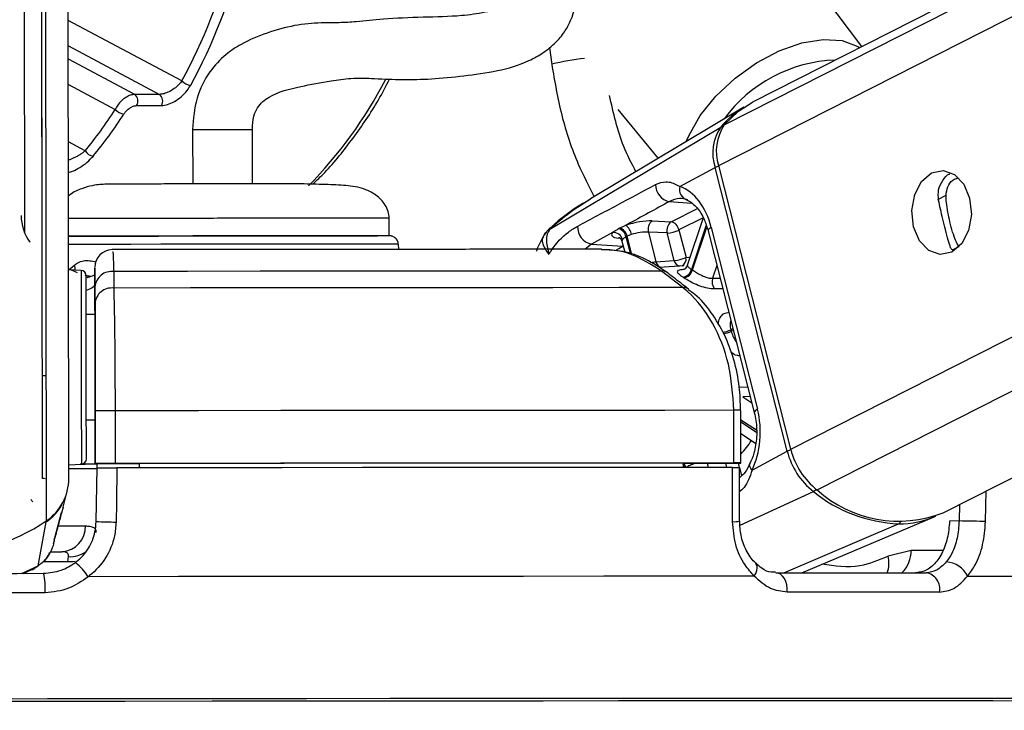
# Model space of a CAD drawing. Header units: millimetres. Extents: x 20 to 22981, y 40 to 19992.
# Tile 55 of 158: x 9518 to 9630, y 6420 to 6499. Entities that reach past the tile are written whole.
import ezdxf

# ---------------------------------------------------------------- set-up
doc = ezdxf.new("R2010")
doc.units = ezdxf.units.MM
doc.header["$LTSCALE"] = 2
doc.layers.add('COMPONENT_GEOMETRY', color=7, linetype='Continuous')
doc.styles.add('SLDTEXTSTYLE0', font='TXT', dxfattribs={"width": 0.75})
doc.dimstyles.new('SLDDIMSTYLE0', dxfattribs={"dimtxt": 100, "dimasz": 6.604, "dimexe": 0, "dimexo": 0.0625, "dimgap": 25, "dimtad": 0, "dimtih": 1, "dimtoh": 1, "dimdec": 0, "dimrnd": 1e-09, "dimzin": 12, "dimdsep": 46, "dimtxsty": 'SLDTEXTSTYLE0', "dimsah": 1, "dimcen": 0.09, "dimadec": 0, "dimazin": 3, "dimtfac": 1, "dimtdec": 0, "dimtofl": 0, "dimtmove": 0, "dimatfit": 3, "dimfxl": 1, "dimfrac": 2, "dimtolj": 1, "dimtzin": 12, "dimarcsym": 0})

# ---------------------------------------------------------------- blocks, each defined once
blk = doc.blocks.new('_D_5')
at = {"layer": 'COMPONENT_GEOMETRY', "color": 7}
for p, q in [((11066.92, 6612.47), (11066.92, 4346.67)), ((10829.9, 4326.36), (10799.43, 4326.36)), ((10799.43, 4326.36), (10799.43, 4167.61)), ((11303.93, 4326.36), (11334.4, 4326.36)), ((11334.4, 4326.36), (11334.4, 4167.61)), ((10799.43, 4167.61), (10829.9, 4167.61)), ((11334.4, 4167.61), (11303.93, 4167.61)), ((11066.92, 1752.2), (11066.92, 4017.99)), ((7627.41, 1752.2), (11073.27, 1752.2))]:
    blk.add_line(p, q, dxfattribs=at)
for points in [[(11066.92, 6612.47), (11065.9, 6605.86), (11067.93, 6605.86)], [(11066.92, 1752.2), (11067.93, 1758.8), (11065.9, 1758.8)]]:
    blk.add_solid(points, dxfattribs=at)
at = {"layer": 'COMPONENT_GEOMETRY', "color": 7, "char_height": 100, "attachment_point": 1, "style": 'SLDTEXTSTYLE0'}
for s, insert in [('7\'11.67"', (10829.9, 4296.52)), ('2430mm', (10794.14, 4146.9))]:
    blk.add_mtext(s, dxfattribs=dict(at, insert=insert))

msp = doc.modelspace()

# ---------------------------------------------------------------- linework, layer by layer
at = {"color": 8, "linetype": 'Continuous', "lineweight": 25}
for p, q in [((9597.69, 6482.22), (9854, 6612.47)), ((9598.33, 6486.86), (9845.52, 6612.47)), ((9605.9, 6449.9), (9925.83, 6612.47)), ((9608.9, 6445.26), (9937.94, 6612.47)), ((9521.11, 6441.74), (9520.91, 6587.83)), ((9536.54, 6491.87), (9523.6, 6498.76)), ((9523.61, 6495.87), (9534, 6490.34)), ((9578.41, 6495.67), (9578.67, 6493.76)), ((9531.17, 6490.34), (9523.61, 6494.36)), ((9523.61, 6491.47), (9528.96, 6488.63)), ((9525.53, 6483.91), (9523.62, 6484.93)), ((9622.66, 6478.37), (9623.59, 6478.85)), ((9592.08, 6478.13), (9594.6, 6477.95)), ((9592.26, 6475.83), (9595.26, 6477.35)), ((9595.92, 6476.28), (9593.17, 6474.89)), ((9578.51, 6475.01), (9578.46, 6474.99)), ((9596.27, 6475.44), (9594.59, 6470.4)), ((9594.71, 6470.33), (9596.34, 6475.22)), ((9586.48, 6473.94), (9586.27, 6473.96)), ((9587.13, 6474.11), (9587.63, 6472.14)), ((9587.78, 6472.09), (9587.25, 6474.17)), ((9583.19, 6473.29), (9582.47, 6472.69)), ((9586.78, 6473.04), (9586.81, 6473.06)), ((9586.82, 6473.04), (9586.78, 6473.04)), ((9624.31, 6472.61), (9625.07, 6473)), ((9597.49, 6470.84), (9597, 6469.38)), ((9526.02, 6469.54), (9525.52, 6469.71)), ((9597, 6469.38), (9597.86, 6469.39)), ((9599.32, 6463.64), (9599.08, 6463.52)), ((9599.13, 6463.35), (9599.37, 6463.47)), ((9600.04, 6456.98), (9601.01, 6457.02)), ((9601.29, 6455.91), (9600.44, 6455.87)), ((9600.44, 6455.87), (9601.47, 6455.18)), ((9601.98, 6452.06), (9600.21, 6453.23)), ((9600.21, 6453.03), (9601.98, 6451.85)), ((9596.38, 6448.32), (9596.5, 6447.83)), ((9598.62, 6447.84), (9598.5, 6448.33)), ((9599.92, 6448.33), (9600.04, 6447.84)), ((9600.05, 6447.82), (9600.29, 6446.88)), ((9600.13, 6441.27), (9608.49, 6445.07)), ((9628.09, 6441.66), (9628.17, 6445.16)), ((9625.13, 6443.61), (9625.08, 6441.73)), ((9605.1, 6435.83), (9618.19, 6441.41)), ((9623.23, 6438.37), (9619.61, 6438.36)), ((9523.55, 6437.08), (9520.75, 6437.07)), ((9518.27, 6435.76), (9520.18, 6436.6)), ((9519.51, 6436.24), (9520.18, 6436.6)), ((9610.39, 6421.51), (9609.62, 6421.51)), ((9611.59, 6421.51), (9610.39, 6421.51))]:
    msp.add_line(p, q, dxfattribs=at)
at = {"color": 7, "linetype": 'Continuous', "lineweight": 25}
for p, q in [((9843.62, 6612.47), (9601.53, 6489.45)), ((9623.27, 6442.67), (9957.42, 6612.47)), ((9523.67, 6446.56), (9523.46, 6602.99)), ((9520.67, 6446.57), (9520.48, 6586.15)), ((9520.64, 6469.56), (9520.48, 6586.15)), ((9518.49, 6582.48), (9518.63, 6474.55)), ((9613.99, 6495.78), (9599.32, 6515.37)), ((9534, 6490.34), (9531.17, 6490.34)), ((9531.39, 6489.07), (9534.22, 6489.07)), ((9600.54, 6488.88), (9583.1, 6478.42)), ((9586.21, 6488.63), (9590.79, 6483.03)), ((9537.77, 6486.34), (9537.78, 6480.14)), ((9544.58, 6480.19), (9544.57, 6486.35)), ((9578.46, 6474.99), (9597.93, 6486.62)), ((9593.28, 6479.85), (9597.29, 6482.01)), ((9605.51, 6449.68), (9597.29, 6482.01)), ((9605.9, 6449.9), (9597.69, 6482.22)), ((9560.16, 6474.22), (9560.16, 6476.22)), ((9595.92, 6476.27), (9594.11, 6470.84)), ((9586.41, 6475.1), (9587.1, 6475.42)), ((9590.12, 6475.92), (9592.26, 6475.83)), ((9593.17, 6474.89), (9593.97, 6471.76)), ((9596.85, 6475.17), (9602.11, 6454.46)), ((9585.6, 6474.6), (9583.19, 6473.29)), ((9587.74, 6474.36), (9587.25, 6474.17)), ((9589.69, 6474.64), (9590.55, 6471.26)), ((9591.84, 6474.55), (9589.69, 6474.64)), ((9592.63, 6471.42), (9591.84, 6474.55)), ((9596.49, 6474.8), (9601.75, 6454.1)), ((9561.24, 6472.68), (9561.21, 6473.27)), ((9583.19, 6473.29), (9586.78, 6473.04)), ((9586.67, 6473.61), (9586.99, 6472.36)), ((9524.64, 6470.02), (9523.61, 6470.47)), ((9525.07, 6470.28), (9523.64, 6470.35)), ((9526.64, 6470.42), (9526.64, 6468.81)), ((9590.55, 6471.26), (9592.63, 6471.42)), ((9593.75, 6470.81), (9590.91, 6470.6)), ((9526.14, 6469.57), (9525.63, 6469.71)), ((9528.78, 6470.16), (9528.78, 6468.27)), ((9593.62, 6468.32), (9591.16, 6470.21)), ((9526.64, 6468.81), (9526.65, 6465.25)), ((9526.64, 6466.51), (9526.64, 6468.41)), ((9526.65, 6465.25), (9525.65, 6465.25)), ((9526.65, 6465.25), (9526.65, 6465.25)), ((9526.65, 6459.36), (9526.67, 6448.26)), ((9526.67, 6448.27), (9526.66, 6454.27)), ((9528.93, 6454.28), (9528.94, 6448.28)), ((9599.43, 6448.34), (9599.42, 6454.34)), ((9600.22, 6448.33), (9600.21, 6454.33)), ((9525.66, 6453.25), (9526.66, 6453.25)), ((9526.67, 6448.24), (9526.66, 6453.25)), ((9526.66, 6453.25), (9526.67, 6448.23)), ((9600.21, 6451.71), (9601.89, 6450.6)), ((9601.49, 6447.52), (9605.51, 6449.68)), ((9523.67, 6448.14), (9525.1, 6448.22)), ((9526.67, 6448.27), (9526.67, 6448.26)), ((9526.67, 6448.26), (9531.67, 6448.26)), ((9526.67, 6448.24), (9526.67, 6448.23)), ((9526.89, 6448.24), (9526.67, 6448.24)), ((9526.88, 6447.76), (9526.89, 6448.26)), ((9531.67, 6448.28), (9531.67, 6448.26)), ((9531.67, 6448.28), (9531.67, 6447.78)), ((9531.67, 6448.26), (9531.67, 6447.78)), ((9593.64, 6448.33), (9593.63, 6447.83)), ((9593.64, 6448.32), (9599.63, 6448.33)), ((9526.78, 6441.67), (9526.88, 6447.77)), ((9600.07, 6441.7), (9600.05, 6447.83)), ((9523.01, 6443.29), (9523.45, 6444.97)), ((9522.07, 6439.81), (9522.85, 6442.71)), ((9523.01, 6443.29), (9522.82, 6442.61)), ((9520.18, 6436.6), (9521.09, 6441.63)), ((9607.16, 6435.83), (9622.22, 6442.2)), ((9625.08, 6441.73), (9623.99, 6441.72)), ((9521.93, 6439.15), (9522.03, 6439.52)), ((9522.01, 6439.63), (9522.07, 6439.81)), ((9522.09, 6439.88), (9522.11, 6439.92)), ((9521.66, 6438.22), (9522.87, 6438.22)), ((9619.61, 6438.36), (9616.98, 6437.72)), ((9523.55, 6437.08), (9523.62, 6437.67)), ((9518.47, 6435.75), (9519.52, 6436.22)), ((9519.54, 6436.18), (9519.91, 6436.46))]:
    msp.add_line(p, q, dxfattribs=at)
at = {"color": 8, "linetype": 'Continuous', "lineweight": 25, "flags": 128}
for points in [[(9594, 6484.96), (9594.28, 6485.62), (9595.59, 6487.92), (9597.38, 6490.15), (9599.56, 6492.2), (9602, 6493.95), (9604.58, 6495.32), (9607.17, 6496.22), (9609.61, 6496.61), (9611.77, 6496.47), (9613.55, 6495.8), (9613.76, 6495.66)], [(9537.77, 6486.34), (9537.79, 6486.34), (9538.19, 6486.34), (9539.04, 6486.34), (9540.22, 6486.35), (9541.54, 6486.35), (9542.81, 6486.35), (9543.82, 6486.35), (9544.44, 6486.35), (9544.55, 6486.35), (9544.55, 6486.35)], [(9596.85, 6475.17), (9596.69, 6475.07), (9596.57, 6474.98), (9596.5, 6474.89), (9596.49, 6474.81), (9596.49, 6474.8)], [(9555.34, 6473.28), (9552.4, 6473.28), (9549.06, 6473.28), (9545.42, 6473.27), (9541.64, 6473.27), (9537.84, 6473.26), (9534.16, 6473.26), (9530.73, 6473.25), (9527.68, 6473.24), (9525.11, 6473.24), (9523.6, 6473.23)], [(9561.21, 6473.27), (9561.21, 6473.27), (9560.75, 6473.27), (9559.59, 6473.28), (9557.77, 6473.28), (9555.34, 6473.28)], [(9586.07, 6472.63), (9586.33, 6472.79), (9586.78, 6473.04)], [(9593.97, 6471.76), (9594.29, 6471.8), (9594.44, 6471.81)], [(9524.37, 6470.31), (9524.37, 6470.35), (9524.34, 6470.91)], [(9525.07, 6470.28), (9525.07, 6470.26), (9525.07, 6469.73), (9525.07, 6468.49), (9525.08, 6466.61), (9525.08, 6464.24), (9525.08, 6461.52)], [(9525.08, 6461.52), (9525.09, 6458.65), (9525.09, 6455.82), (9525.09, 6453.22), (9525.1, 6451.04), (9525.1, 6449.41), (9525.1, 6448.45), (9525.1, 6448.22)], [(9602.11, 6454.46), (9601.95, 6454.36), (9601.83, 6454.27), (9601.76, 6454.18), (9601.75, 6454.11), (9601.75, 6454.1)], [(9601.49, 6447.52), (9601.35, 6447.7), (9601.26, 6447.88), (9601.21, 6448.04), (9601.22, 6448.18), (9601.24, 6448.26)], [(9520.97, 6446.55), (9520.82, 6446.56), (9520.67, 6446.57)], [(9519.56, 6443.9), (9519.47, 6444.03), (9519.39, 6444.16)], [(9521.07, 6441.71), (9521.08, 6441.66), (9521.09, 6441.63)], [(9522.49, 6441.16), (9523.58, 6441.16), (9524.69, 6441.17), (9525.57, 6441.17)], [(9524.38, 6437.13), (9524.16, 6437.09), (9523.55, 6437.08)], [(9601.75, 6435.44), (9601.92, 6435.76), (9602.03, 6436.08), (9602.08, 6436.37), (9602.06, 6436.62), (9601.97, 6436.82), (9601.9, 6436.9)]]:
    msp.add_lwpolyline(points, dxfattribs=at)
at = {"color": 7, "linetype": 'Continuous', "lineweight": 25, "flags": 128}
for points in [[(9598.33, 6486.86), (9599.94, 6488.43), (9601.53, 6489.45)], [(9621.94, 6481.4), (9623.25, 6481.67), (9624.54, 6481.22), (9625.6, 6480.11), (9626.28, 6478.5), (9626.48, 6476.65), (9626.16, 6474.83), (9625.37, 6473.33), (9624.24, 6472.36), (9622.93, 6472.09), (9621.64, 6472.54), (9620.58, 6473.65), (9619.9, 6475.26), (9619.7, 6477.11), (9620.02, 6478.93), (9620.81, 6480.43), (9621.94, 6481.4)], [(9537.15, 6480.18), (9537.22, 6480.18), (9537.76, 6480.18)], [(9544.56, 6480.19), (9545.06, 6480.19), (9545.15, 6480.2)], [(9586.29, 6475.04), (9586.32, 6475.06), (9586.41, 6475.1)], [(9523.6, 6474.18), (9525.32, 6474.18), (9527.69, 6474.19), (9530.58, 6474.2), (9533.87, 6474.2), (9537.44, 6474.21), (9541.16, 6474.22), (9544.88, 6474.22), (9548.45, 6474.22), (9551.75, 6474.23), (9554.63, 6474.23)], [(9525.57, 6474.18), (9523.75, 6474.18), (9523.6, 6474.18)], [(9560.16, 6474.22), (9559.86, 6474.22), (9558.85, 6474.22), (9557.16, 6474.23), (9554.85, 6474.23), (9552.02, 6474.23), (9548.77, 6474.22), (9545.22, 6474.22), (9541.53, 6474.22), (9537.81, 6474.21), (9534.23, 6474.2), (9530.91, 6474.2), (9527.99, 6474.19), (9525.57, 6474.18)], [(9554.63, 6474.23), (9557, 6474.23), (9558.76, 6474.22), (9558.84, 6474.22)], [(9587.25, 6474.17), (9587.16, 6474.12), (9587.13, 6474.11)], [(9525.65, 6461.4), (9525.65, 6463.97), (9525.65, 6466.21), (9525.64, 6467.98), (9525.64, 6469.16), (9525.64, 6469.66), (9525.64, 6469.68)], [(9591.16, 6470.21), (9584.17, 6470.21), (9576.89, 6470.2), (9569.35, 6470.2), (9561.57, 6470.19), (9553.6, 6470.18), (9545.46, 6470.18), (9537.17, 6470.17), (9528.78, 6470.16)], [(9593.62, 6468.32), (9586.36, 6468.32), (9578.8, 6468.31), (9570.97, 6468.31), (9562.89, 6468.3), (9554.6, 6468.29), (9546.13, 6468.29), (9537.51, 6468.28), (9528.78, 6468.27)], [(9525.65, 6465.25), (9525.65, 6465.57), (9525.65, 6465.85)], [(9526.65, 6465.25), (9526.65, 6465.14), (9526.65, 6464.81), (9526.65, 6464.26), (9526.65, 6463.53), (9526.65, 6462.64), (9526.65, 6461.63), (9526.65, 6460.52), (9526.65, 6459.36)], [(9525.67, 6448.82), (9525.67, 6449.04), (9525.67, 6449.94), (9525.67, 6451.48), (9525.66, 6453.55), (9525.66, 6456.01), (9525.66, 6458.68), (9525.65, 6461.4)], [(9599.42, 6454.34), (9591.56, 6454.33), (9583.36, 6454.33), (9574.85, 6454.32), (9566.06, 6454.32), (9557.04, 6454.31), (9547.82, 6454.3), (9538.44, 6454.29), (9528.93, 6454.28)], [(9525.66, 6452.65), (9525.66, 6452.79), (9525.66, 6453.25)], [(9526.89, 6448.21), (9526.37, 6448.21), (9524.97, 6448.21)], [(9599.43, 6448.34), (9591.57, 6448.33), (9583.37, 6448.33), (9574.86, 6448.32), (9566.07, 6448.32), (9557.05, 6448.31), (9547.83, 6448.3), (9538.45, 6448.29), (9528.94, 6448.28)], [(9593.64, 6448.33), (9586.64, 6448.32), (9579.38, 6448.32), (9571.88, 6448.31), (9564.16, 6448.31), (9556.25, 6448.3), (9548.18, 6448.29), (9539.98, 6448.29), (9531.67, 6448.28)], [(9599.63, 6448.33), (9599.9, 6448.33), (9600.09, 6448.33), (9600.2, 6448.33), (9600.21, 6448.33), (9600.14, 6448.34), (9599.98, 6448.34), (9599.74, 6448.34), (9599.43, 6448.34)], [(9529.15, 6447.78), (9529.09, 6443.78), (9529.05, 6441.61)], [(9599.26, 6447.84), (9591.44, 6447.83), (9583.27, 6447.83), (9574.81, 6447.82), (9566.07, 6447.82), (9557.1, 6447.81), (9547.93, 6447.8), (9538.6, 6447.79), (9529.15, 6447.78)], [(9599.28, 6441.66), (9599.27, 6445.66), (9599.26, 6447.84)], [(9628.09, 6441.66), (9627.8, 6441.67), (9627.45, 6441.68), (9627.05, 6441.69), (9626.63, 6441.69), (9626.21, 6441.7), (9625.8, 6441.71), (9625.42, 6441.72), (9625.08, 6441.73)], [(9496.58, 6435.73), (9499.6, 6435.74), (9502.63, 6435.74), (9505.66, 6435.75), (9508.69, 6435.75), (9511.72, 6435.76), (9514.74, 6435.76), (9517.77, 6435.76), (9520.79, 6435.77)], [(9605.49, 6433.62), (9605.49, 6434.04), (9605.44, 6434.45), (9605.33, 6434.83), (9605.17, 6435.17), (9604.96, 6435.45), (9604.73, 6435.66), (9604.47, 6435.79), (9604.2, 6435.83)], [(9604.2, 6435.83), (9606.49, 6435.83), (9608.74, 6435.83), (9610.95, 6435.83), (9613.11, 6435.83), (9615.23, 6435.83), (9617.31, 6435.83), (9619.34, 6435.83), (9621.32, 6435.83)], [(9601.75, 6435.44), (9593.39, 6435.43), (9584.61, 6435.43), (9575.47, 6435.42), (9566.01, 6435.42), (9556.27, 6435.41), (9546.3, 6435.4), (9536.15, 6435.39), (9525.87, 6435.38)], [(9626.05, 6435.44), (9632.22, 6435.43), (9637.8, 6435.43), (9642.76, 6435.42), (9647.07, 6435.42), (9650.71, 6435.41), (9653.67, 6435.4), (9655.93, 6435.39), (9657.48, 6435.38)], [(9520.96, 6433.55), (9517.89, 6433.55), (9514.83, 6433.55), (9511.76, 6433.54), (9508.69, 6433.54), (9505.62, 6433.53), (9502.55, 6433.53), (9499.48, 6433.53), (9496.42, 6433.52)], [(9622.84, 6433.62), (9620.83, 6433.62), (9618.77, 6433.62), (9616.67, 6433.62), (9614.52, 6433.62), (9612.33, 6433.62), (9610.09, 6433.62), (9607.81, 6433.62), (9605.49, 6433.62)], [(9609.9, 6421.23), (9602.51, 6421.22), (9594.65, 6421.22), (9586.36, 6421.22), (9577.69, 6421.21), (9568.68, 6421.21), (9559.36, 6421.2), (9549.79, 6421.19), (9540.02, 6421.18), (9530.09, 6421.17), (9520.06, 6421.16), (9509.97, 6421.15)], [(9609.77, 6421.22), (9602.39, 6421.22), (9594.54, 6421.22), (9586.27, 6421.22), (9577.61, 6421.21), (9568.6, 6421.21), (9559.3, 6421.2), (9549.74, 6421.19), (9539.98, 6421.18), (9530.07, 6421.17), (9520.05, 6421.16), (9509.97, 6421.15)], [(9609.62, 6421.51), (9603.05, 6421.51), (9595.25, 6421.51), (9587.03, 6421.51), (9578.42, 6421.5), (9569.48, 6421.5), (9560.24, 6421.49), (9550.75, 6421.48), (9541.06, 6421.47), (9531.2, 6421.46), (9521.24, 6421.45), (9511.22, 6421.44)], [(9650.83, 6421.12), (9651.36, 6421.13), (9651.63, 6421.15), (9651.18, 6421.16), (9650.03, 6421.17), (9648.17, 6421.18), (9645.61, 6421.19), (9642.38, 6421.2), (9638.48, 6421.21), (9633.93, 6421.21), (9628.76, 6421.22), (9622.99, 6421.22), (9616.65, 6421.22), (9609.77, 6421.22)], [(9650.83, 6421.12), (9651.54, 6421.13), (9651.81, 6421.15), (9651.36, 6421.16), (9650.21, 6421.17), (9648.34, 6421.18), (9645.79, 6421.19), (9642.55, 6421.2), (9638.64, 6421.21), (9634.09, 6421.21), (9628.91, 6421.22), (9623.13, 6421.22), (9616.78, 6421.22), (9609.9, 6421.23)], [(9651.13, 6421.4), (9651.44, 6421.41), (9652.32, 6421.42), (9652.49, 6421.44), (9651.97, 6421.45), (9650.74, 6421.46), (9648.83, 6421.47), (9646.23, 6421.48), (9642.96, 6421.49), (9639.04, 6421.5), (9634.48, 6421.5), (9629.31, 6421.51), (9623.56, 6421.51), (9617.24, 6421.51), (9611.59, 6421.51)]]:
    msp.add_lwpolyline(points, dxfattribs=at)
at = {"color": 8, "linetype": 'Continuous', "lineweight": 25}
for centre, radius, start, end in [((9584.65, 6470.68), 23.85, 95.405, 104.5213), ((9611.56, 6477.82), 16.44, 92.0306, 143.7569), ((9514.74, 6515.41), 50.72, 315.5708, 332.5253), ((9598.14, 6486.24), 0.431, 83.6365, 119.0785), ((9598.15, 6480.29), 1.93, 103.4895, 116.5897), ((9593.1, 6471.59), 0.885, 295.4116, 11.299), ((9591.4, 6471.44), 0.874, 191.5412, 250.64), ((9593.48, 6471.59), 0.864, 191.374, 252.5641), ((9593.73, 6467.43), 0.894, 52.2075, 97.1612), ((9597.56, 6466.67), 3.5, 279.9226, 295.8488), ((9597.61, 6466.64), 3.63, 280.2162, 294.8034), ((9599.69, 6364.74), 89.6, 89.6662, 90.1711), ((9592.13, 6456.8), 11, 317.2869, 327.6274), ((9606.37, 6447.96), 1.93, 103.4831, 116.5894), ((9592.39, 6447.39), 1.49, 17.2115, 32.2872), ((9592.51, 6447.43), 1.49, 15.6884, 36.489), ((9608.04, 6445.93), 0.966, 297.2187, 321.7796), ((9599.46, 6446.29), 4.64, 267.8045, 277.6029), ((9618, 6441.81), 0.448, 294.9905, 330.3959), ((9523.78, 6440.8), 3.14, 267.1193, 306.1887), ((9616.32, 6438.24), 3.29, 313.1207, 2.2314), ((9614.12, 6436.92), 2.97, 338.4816, 15.6236)]:
    msp.add_arc(centre, radius, start, end, dxfattribs=at)
at = {"color": 7, "linetype": 'Continuous', "lineweight": 25}
for centre, radius, start, end in [((9537.69, 6492.97), 1.58, 223.6923, 264.9039), ((9530.58, 6489.58), 0.957, 327.8274, 52.4335), ((9533.41, 6489.58), 0.957, 327.8274, 52.4335), ((9530.08, 6489.53), 1.44, 218.8446, 264.1402), ((9605.75, 6480.24), 10.09, 121.0956, 140.7853), ((9602.3, 6483.66), 5.28, 145.9774, 198.2732), ((9602.73, 6483.89), 5.31, 145.9774, 198.2732), ((9526.61, 6484.57), 1.27, 211.3919, 262.915), ((9592.45, 6480.03), 1.94, 178.664, 259.1503), ((9594.42, 6479.49), 1.2, 162.5548, 256.3279), ((9523.44, 6476.55), 5.21, 180.1244, 215.8468), ((9583.56, 6475.19), 1.94, 175.9793, 259.1336), ((9585.93, 6473.87), 1.23, 11.2423, 72.7936), ((9586.05, 6473.93), 1.23, 11.2196, 72.9929), ((9586.18, 6474.14), 1.58, 8.2174, 54.1648), ((9590.85, 6474.96), 1.21, 127.6252, 195.5108), ((9593, 6474.87), 1.21, 127.6252, 195.5108), ((9591.65, 6478.09), 3.55, 273.0146, 295.3833), ((9592, 6474.67), 1.19, 10.6596, 77.4241), ((9585.7, 6473.53), 1.07, 15.0517, 95.3453), ((9528.64, 6470.65), 2, 91.4848, 180.1281), ((9592.45, 6474.97), 3.55, 273.0146, 295.3833), ((9593.37, 6470.74), 1.27, 281.7018, 344.637), ((9590.29, 6463.82), 7.86, 55.7998, 56.8292), ((9525.04, 6469.68), 0.6, 0.077, 87.077), ((9528.55, 6468.26), 1.91, 82.9359, 175.7744), ((9591.28, 6469.32), 0.898, 53.6744, 97.2331), ((9589.68, 6463.46), 7.22, 55.7998, 56.8292), ((9593.48, 6470.68), 1.28, 281.5455, 343.8245), ((9598.3, 6468.97), 1.36, 162.6032, 215.965), ((9528.55, 6466.37), 1.91, 83.0221, 175.7783), ((9583.75, 6459.53), 15.84, 13.9334, 14.5785), ((9528.9, 6014.56), 439.72, 89.9964, 90.2922), ((9613.72, 6451.73), 8.47, 193.9798, 231.7829), ((9614.17, 6451.95), 8.52, 193.9798, 231.7829), ((9525.07, 6448.82), 0.6, 273.077, 0.077), ((9524.99, 6588.52), 140.3, 270.0599, 270.6846), ((9528.91, 6008.56), 439.72, 89.9964, 90.2922), ((9523.45, 6827), 379.29, 270.029, 270.5187), ((9517.83, 6446.57), 5.84, 304.0939, 359.8843), ((9618.89, 6457.95), 16.55, 231.0491, 267.5741), ((9618.19, 6455.62), 13.91, 228.1157, 291.4364), ((9517.77, 6446.49), 5.88, 304.2789, 330.6508), ((9618.27, 6451.66), 10.25, 269.5685, 293.9965), ((9508.65, 6460.03), 22.13, 235.9097, 304.2443), ((9529.12, 6484.28), 42.67, 266.8581, 269.9096), ((9522.72, 6441.07), 2.85, 273.1206, 1.9955), ((9520.04, 6431.64), 6.92, 32.641, 50.6928), ((9623.51, 6434.27), 2.79, 24.7146, 87.7337), ((9513.88, 6434.14), 7.1, 355.2937, 13.2798), ((9621.01, 6433.99), 1.87, 348.4917, 80.4578)]:
    msp.add_arc(centre, radius, start, end, dxfattribs=at)
for centre, major_axis, ratio, start_param, end_param in [((9504.97, 6525.56), (-0.48, 55.2), 0.718681, 4.049716, 4.665426), ((9505.53, 6525.57), (-0.48, 56), 0.718516, 4.04981, 4.66552), ((9499.32, 6525.56), (-0.48, 55.2), 0.718681, 3.851206, 3.973159), ((9499.87, 6525.57), (-0.48, 56), 0.718516, 3.8513, 3.973253), ((9592.21, 6472.67), (-0.17, 7.38), 0.672041, 5.041986, 6.032652), ((9588.36, 6474.96), (2.74, 0.59), 0.275805, 0.81783, 1.987524), ((9588.24, 6474.9), (2.74, 0.59), 0.275805, 2.80373, 3.854703), ((9588.56, 6474.02), (1.77, 0.34), 0.295802, 0.825008, 1.994702), ((9597.47, 6451.97), (-0.17, 7.38), 0.672041, 4.051321, 5.041986)]:
    msp.add_ellipse(centre, major_axis=major_axis, ratio=ratio, start_param=start_param, end_param=end_param, dxfattribs=at)
at = {"color": 8, "linetype": 'Continuous', "lineweight": 25}
msp.add_ellipse((9588.44, 6473.96), major_axis=(1.77, 0.34), ratio=0.295802, start_param=2.810908, end_param=3.159182, dxfattribs=at)
at = {"color": 7, "linetype": 'Continuous', "lineweight": 25}
for points, knots in [([(9544.57, 6486.35), (9544.6, 6486.87), (9544.64, 6487.78), (9545.28, 6489.18), (9547.01, 6490.55), (9549.81, 6491.21), (9553.04, 6491.82), (9555.88, 6492.25), (9558.75, 6492.14), (9561.78, 6491.99), (9565.02, 6492.08), (9568.55, 6492.43), (9572.43, 6492.93), (9575.51, 6493.83), (9577.72, 6495.04), (9579.1, 6496.16), (9580.14, 6497.42), (9581.21, 6499.35), (9581.79, 6502.39), (9581.04, 6506.68), (9578.84, 6511.7), (9576.56, 6515.16), (9575.27, 6517.12)], [0, 0, 0, 0, 0.022114, 0.038898, 0.072368, 0.146112, 0.207471, 0.244247, 0.286127, 0.338205, 0.395148, 0.456563, 0.515372, 0.570689, 0.597552, 0.623298, 0.646213, 0.667452, 0.719434, 0.785484, 0.878679, 1, 1, 1, 1]), ([(9570, 6512.71), (9570.75, 6511.61), (9572.2, 6509.48), (9573.78, 6506.41), (9574.62, 6504.05), (9574.82, 6502.54), (9574.72, 6501.72), (9574.53, 6501.32), (9574.32, 6501.06), (9574.07, 6500.84), (9573.7, 6500.59), (9572.71, 6500.09), (9570.89, 6499.61), (9567.94, 6499.2), (9563.89, 6499.14), (9559.68, 6498.96), (9556.73, 6498.63), (9554.51, 6498.48), (9552.18, 6498.52), (9549.36, 6498.27), (9546.22, 6497.38), (9543.59, 6496.31), (9541.38, 6494.82), (9539.53, 6492.87), (9538.03, 6489.91), (9537.86, 6487.55), (9537.77, 6486.34)], [0, 0, 0, 0, 0.081486, 0.156453, 0.209812, 0.236252, 0.25203, 0.260861, 0.264637, 0.269364, 0.275859, 0.284673, 0.321191, 0.366568, 0.438207, 0.515031, 0.575326, 0.614341, 0.653061, 0.706238, 0.760366, 0.814827, 0.849626, 0.893233, 0.94525, 1, 1, 1, 1]), ([(9536.54, 6491.87), (9536.44, 6491.74), (9536.2, 6491.42), (9535.69, 6490.99), (9535.1, 6490.63), (9534.5, 6490.39), (9534.16, 6490.36), (9534, 6490.34)], [0, 0, 0, 0, 0.174874, 0.396366, 0.604299, 0.803217, 1, 1, 1, 1]), ([(9551.45, 6480.11), (9551.91, 6480.54), (9553.55, 6482.1), (9556.07, 6485.32), (9558.55, 6488.88), (9559.79, 6491.29), (9560.2, 6492.08)], [0, 0, 0, 0, 0.135102, 0.481518, 0.828583, 1, 1, 1, 1]), ([(9534.22, 6489.07), (9534.45, 6489.1), (9534.91, 6489.14), (9535.7, 6489.51), (9536.48, 6490.06), (9537.13, 6490.71), (9537.42, 6491.18), (9537.55, 6491.39)], [0, 0, 0, 0, 0.199752, 0.399876, 0.607041, 0.826549, 1, 1, 1, 1]), ([(9531.17, 6490.34), (9531.01, 6490.32), (9530.69, 6490.29), (9530.16, 6490.02), (9529.65, 6489.62), (9529.23, 6489.13), (9529.04, 6488.79), (9528.96, 6488.63)], [0, 0, 0, 0, 0.20315, 0.40434, 0.608443, 0.821733, 1, 1, 1, 1]), ([(9529.93, 6488.1), (9530, 6488.19), (9530.14, 6488.38), (9530.43, 6488.66), (9530.76, 6488.89), (9531.1, 6489.04), (9531.3, 6489.06), (9531.39, 6489.07)], [0, 0, 0, 0, 0.18302, 0.400043, 0.604373, 0.802384, 1, 1, 1, 1]), ([(9622.74, 6478.29), (9622.71, 6478.69), (9622.64, 6479.5), (9623.18, 6480.55), (9623.67, 6481.18), (9624.02, 6481.29), (9624.02, 6481.29)], [0, 0, 0, 0, 0.329189, 0.657878, 0.996431, 1, 1, 1, 1]), ([(9623.59, 6478.85), (9623.63, 6479.17), (9623.72, 6479.83), (9624.24, 6480.55), (9624.72, 6480.75), (9624.91, 6480.84)], [0, 0, 0, 0, 0.375657, 0.750827, 1, 1, 1, 1]), ([(9560.16, 6476.22), (9560.13, 6476.48), (9560.08, 6477.03), (9559.72, 6477.76), (9559.23, 6478.38), (9558.44, 6479.04), (9557.36, 6479.57), (9555.88, 6479.93), (9554.33, 6480.01), (9551.63, 6480.12), (9548.81, 6480.15), (9545.91, 6480.15), (9542.89, 6480.14), (9539.84, 6480.14), (9536.88, 6480.13), (9534.1, 6480.13), (9531.59, 6480.12), (9529.4, 6480.11), (9527.96, 6480.1), (9526.78, 6480.07), (9525.12, 6479.62), (9524.13, 6479.19), (9523.66, 6478.79), (9523.6, 6478.73)], [0, 0, 0, 0, 0.0160885, 0.0326775, 0.0500094, 0.0679549, 0.1048645, 0.1438949, 0.2268514, 0.301893, 0.3700537, 0.43319, 0.4947972, 0.5555795, 0.6155312, 0.6753007, 0.7369216, 0.8006408, 0.8665643, 0.9284369, 0.9599574, 0.9943825, 1, 1, 1, 1]), ([(9581.63, 6475.33), (9583.13, 6476.13), (9586.08, 6477.7), (9589.05, 6479.29), (9590.51, 6480.07)], [0, 0, 0, 0, 0.506743, 1, 1, 1, 1]), ([(9590.51, 6480.07), (9590.91, 6480.22), (9591.43, 6480.43), (9592.33, 6480.34), (9592.87, 6480.06), (9593.28, 6479.85)], [0, 0, 0, 0, 0.417867, 0.554004, 1, 1, 1, 1]), ([(9583.1, 6478.41), (9582.3, 6477.91), (9580.67, 6476.89), (9579.21, 6475.63), (9578.46, 6474.99)], [0, 0, 0, 0, 0.489568, 1, 1, 1, 1]), ([(9582.93, 6478.31), (9582.85, 6478.27), (9581.44, 6477.51), (9579.92, 6476.42), (9578.65, 6475.21), (9578.47, 6475.05)], [0, 0, 0, 0, 0.046477, 0.870439, 1, 1, 1, 1]), ([(9594.14, 6478.33), (9593.84, 6478.41), (9593.14, 6478.6), (9592.47, 6478.3), (9592.08, 6478.13)], [0, 0, 0, 0, 0.429774, 1, 1, 1, 1]), ([(9593.93, 6478.37), (9594.07, 6478.31), (9594.49, 6478.13), (9595.27, 6477.46), (9596.04, 6476.25), (9596.35, 6475.24), (9596.49, 6474.8)], [0, 0, 0, 0, 0.151549, 0.446649, 0.762748, 1, 1, 1, 1]), ([(9624.11, 6472.87), (9624.03, 6473.14), (9623.85, 6473.66), (9623.53, 6474.85), (9623.22, 6476.11), (9622.95, 6477.28), (9622.81, 6477.95), (9622.74, 6478.29)], [0, 0, 0, 0, 0.2220762, 0.4457715, 0.6401425, 0.8216515, 1, 1, 1, 1]), ([(9625.07, 6473), (9624.94, 6473.21), (9624.68, 6473.6), (9624.34, 6474.62), (9624.03, 6475.75), (9623.79, 6476.93), (9623.62, 6477.97), (9623.6, 6478.57), (9623.59, 6478.85)], [0, 0, 0, 0, 0.204636, 0.376335, 0.548834, 0.703363, 0.864285, 1, 1, 1, 1]), ([(9592.08, 6478.13), (9590.49, 6477.26), (9588.83, 6476.36), (9587.17, 6475.45), (9587.1, 6475.42)], [0, 0, 0, 0, 0.961066, 1, 1, 1, 1]), ([(9578.45, 6475.08), (9578.39, 6475.02), (9578.26, 6474.9), (9578.09, 6474.69), (9577.95, 6474.49), (9577.83, 6474.34), (9577.76, 6474.22), (9577.71, 6474.15), (9577.69, 6474.12), (9577.68, 6474.1), (9577.68, 6474.09), (9577.67, 6474.09), (9577.67, 6474.09), (9577.67, 6474.08), (9577.67, 6474.08), (9577.67, 6474.08), (9577.67, 6474.08), (9577.67, 6474.08)], [0, 0, 0, 0, 0.21112, 0.448468, 0.620126, 0.788973, 0.892849, 0.946747, 0.973542, 0.986799, 0.993378, 0.997097, 0.998909, 0.99956, 0.999803, 0.999906, 1, 1, 1, 1]), ([(9578.46, 6474.99), (9578.35, 6474.8), (9578.12, 6474.42), (9578.04, 6473.67), (9578.14, 6472.91), (9578.32, 6472.41), (9578.4, 6472.18)], [0, 0, 0, 0, 0.261822, 0.541742, 0.790389, 1, 1, 1, 1]), ([(9578.4, 6472.18), (9578.47, 6472.3), (9579.07, 6473.28), (9580.21, 6474.48), (9581.28, 6475.12), (9581.63, 6475.33)], [0, 0, 0, 0, 0.0822837, 0.7008261, 1, 1, 1, 1]), ([(9585.6, 6474.6), (9585.65, 6474.64), (9585.83, 6474.79), (9586.1, 6474.93), (9586.29, 6475.04)], [0, 0, 0, 0, 0.2743904, 1, 1, 1, 1]), ([(9561.19, 6473.32), (9561.18, 6473.41), (9561.16, 6473.6), (9561.01, 6473.84), (9560.83, 6474.01), (9560.66, 6474.12), (9560.51, 6474.18), (9560.4, 6474.2), (9560.34, 6474.21), (9560.3, 6474.21), (9560.26, 6474.21), (9560.22, 6474.22), (9560.12, 6474.22), (9559.79, 6474.22), (9559.08, 6474.22), (9558.77, 6474.22)], [0, 0, 0, 0, 0.031824, 0.066302, 0.095079, 0.119353, 0.139051, 0.152864, 0.161566, 0.17032, 0.183894, 0.213452, 0.320439, 0.712254, 1, 1, 1, 1]), ([(9577.95, 6474.6), (9577.61, 6474), (9577.23, 6473.32), (9576.95, 6472.55), (9576.91, 6472.45)], [0, 0, 0, 0, 0.861349, 1, 1, 1, 1]), ([(9586.35, 6474.06), (9586.35, 6474.06), (9586.33, 6474.06), (9586.43, 6474.01), (9586.6, 6473.85), (9586.64, 6473.67), (9586.65, 6473.61)], [0, 0, 0, 0, 0.0951144, 0.3945616, 0.7751949, 1, 1, 1, 1]), ([(9587.13, 6474.11), (9587.01, 6474.04), (9586.84, 6473.94), (9586.76, 6473.84), (9586.73, 6473.81)], [0, 0, 0, 0, 0.718824, 1, 1, 1, 1]), ([(9584.36, 6472.69), (9583.53, 6472.69), (9580.27, 6472.69), (9574.31, 6472.69), (9566.4, 6472.68), (9558.2, 6472.68), (9549.75, 6472.67), (9541.1, 6472.66), (9534.04, 6472.65), (9529.85, 6472.65), (9528.64, 6472.65)], [0, 0, 0, 0, 0.0505786, 0.1987048, 0.3468465, 0.4949827, 0.6431147, 0.7912436, 0.9393702, 1, 1, 1, 1]), ([(9591.81, 6470.04), (9591.02, 6470.57), (9589.43, 6471.65), (9586.9, 6472.54), (9585.19, 6472.62), (9584.39, 6472.66)], [0, 0, 0, 0, 0.346059, 0.69386, 1, 1, 1, 1]), ([(9624.31, 6472.61), (9624.26, 6472.65), (9624.16, 6472.72), (9624.13, 6472.83), (9624.11, 6472.87)], [0, 0, 0, 0, 0.572681, 1, 1, 1, 1]), ([(9526.64, 6468.41), (9526.64, 6469.2), (9526.64, 6470.85), (9526.64, 6470.57), (9526.64, 6470.42)], [0, 0, 0, 0, 0.484204, 1, 1, 1, 1]), ([(9593.63, 6469.5), (9593.53, 6469.56), (9593.26, 6469.75), (9593, 6470), (9592.98, 6470.22), (9593.23, 6470.37), (9593.61, 6470.41), (9593.81, 6470.44)], [0, 0, 0, 0, 0.116734, 0.333017, 0.551924, 0.773865, 1, 1, 1, 1]), ([(9594.1, 6470.85), (9594.06, 6470.75), (9593.98, 6470.55), (9593.79, 6470.41), (9593.7, 6470.37), (9593.71, 6470.38), (9593.71, 6470.38)], [0, 0, 0, 0, 0.334746, 0.649102, 0.895366, 1, 1, 1, 1]), ([(9526.62, 6469.73), (9526.44, 6469.67), (9526.2, 6469.58), (9525.8, 6469.48), (9525.7, 6469.45)], [0, 0, 0, 0, 0.761283, 1, 1, 1, 1]), ([(9594.26, 6468.15), (9593.69, 6468.59), (9592.87, 6469.22), (9592.06, 6469.85), (9591.81, 6470.04)], [0, 0, 0, 0, 0.699998, 1, 1, 1, 1]), ([(9597.2, 6468.17), (9597.08, 6468.17), (9596.71, 6468.18), (9596.01, 6468.33), (9595.16, 6468.64), (9594.35, 6469.04), (9593.94, 6469.3), (9593.73, 6469.43)], [0, 0, 0, 0, 0.119584, 0.349288, 0.573021, 0.788436, 1, 1, 1, 1]), ([(9594.71, 6470.33), (9594.85, 6470.23), (9595.13, 6470.05), (9595.66, 6469.75), (9596.22, 6469.5), (9596.68, 6469.38), (9596.92, 6469.38), (9597, 6469.38)], [0, 0, 0, 0, 0.219859, 0.440343, 0.66314, 0.88549, 1, 1, 1, 1]), ([(9528.78, 6468.27), (9528.81, 6467.24), (9528.86, 6465.2), (9528.91, 6460.47), (9528.93, 6456.64), (9528.93, 6454.56), (9528.93, 6454.28)], [0, 0, 0, 0, 0.317078, 0.634488, 0.949899, 1, 1, 1, 1]), ([(9599.42, 6454.34), (9599.3, 6456.12), (9599.05, 6459.69), (9597.13, 6464.44), (9595.09, 6467.1), (9593.82, 6468.15), (9593.62, 6468.32)], [0, 0, 0, 0, 0.31366, 0.627146, 0.941618, 1, 1, 1, 1]), ([(9600.18, 6454.33), (9600.16, 6455.24), (9600.11, 6457.2), (9599.47, 6460.13), (9598.41, 6463.01), (9596.89, 6465.51), (9595.47, 6467.24), (9594.49, 6467.91), (9594.23, 6468.08)], [0, 0, 0, 0, 0.16316, 0.354133, 0.546079, 0.739642, 0.933172, 1, 1, 1, 1]), ([(9526.66, 6454.27), (9526.66, 6454.52), (9526.66, 6456.34), (9526.65, 6459.69), (9526.65, 6463.83), (9526.65, 6465.62), (9526.64, 6466.51)], [0, 0, 0, 0, 0.0500687, 0.365309, 0.6827, 1, 1, 1, 1]), ([(9520.96, 6458.28), (9520.95, 6458.27), (9520.89, 6458.27), (9520.79, 6458.26), (9520.7, 6458.26), (9520.66, 6458.26)], [0, 0, 0, 0, 0.061827, 0.586127, 1, 1, 1, 1]), ([(9601.75, 6454.1), (9601.81, 6453.79), (9602.01, 6452.89), (9602.07, 6451.28), (9601.79, 6449.55), (9601.41, 6448.65), (9601.24, 6448.26)], [0, 0, 0, 0, 0.153996, 0.459566, 0.765706, 1, 1, 1, 1]), ([(9601.24, 6448.27), (9601.21, 6448.2), (9600.98, 6447.72), (9600.59, 6447.09), (9600.22, 6446.8), (9600.05, 6446.66)], [0, 0, 0, 0, 0.089283, 0.594806, 1, 1, 1, 1]), ([(9526.88, 6447.77), (9526.9, 6447.78), (9526.95, 6447.78), (9527.29, 6447.78), (9527.8, 6447.78), (9528.45, 6447.78), (9528.91, 6447.78), (9529.15, 6447.78)], [0, 0, 0, 0, 0.197556, 0.39511, 0.592696, 0.790302, 1, 1, 1, 1]), ([(9599.26, 6447.84), (9599.42, 6447.84), (9599.75, 6447.84), (9600.02, 6447.84), (9600.03, 6447.83), (9600.03, 6447.83)], [0, 0, 0, 0, 0.365445, 0.730888, 1, 1, 1, 1]), ([(9522.82, 6442.61), (9522.69, 6442.12), (9522.43, 6441.13), (9522.15, 6440.13), (9522.01, 6439.63)], [0, 0, 0, 0, 0.493257, 1, 1, 1, 1]), ([(9524.42, 6437), (9524.46, 6437.03), (9525.04, 6437.48), (9525.98, 6438.55), (9526.67, 6440.2), (9526.75, 6441.27), (9526.78, 6441.67)], [0, 0, 0, 0, 0.029546, 0.405549, 0.779029, 1, 1, 1, 1]), ([(9529.05, 6441.61), (9529.01, 6441.07), (9528.9, 6439.64), (9527.96, 6437.44), (9526.7, 6436.01), (9525.92, 6435.42), (9525.87, 6435.38)], [0, 0, 0, 0, 0.220493, 0.593656, 0.970348, 1, 1, 1, 1]), ([(9601.75, 6435.44), (9601.38, 6435.85), (9600.49, 6436.84), (9599.5, 6438.99), (9599.35, 6440.77), (9599.28, 6441.66)], [0, 0, 0, 0, 0.260354, 0.63069, 1, 1, 1, 1]), ([(9601.91, 6436.91), (9601.86, 6436.96), (9601.45, 6437.33), (9600.78, 6438.35), (9600.17, 6439.98), (9600.11, 6441.17), (9600.09, 6441.7)], [0, 0, 0, 0, 0.047758, 0.383882, 0.72077, 1, 1, 1, 1]), ([(9623.99, 6441.72), (9623.93, 6441.05), (9623.82, 6439.72), (9623.15, 6437.95), (9622.17, 6436.61), (9621.1, 6435.92), (9620.39, 6435.86), (9620.12, 6435.83)], [0, 0, 0, 0, 0.215288, 0.430555, 0.64649, 0.863795, 1, 1, 1, 1]), ([(9625.08, 6441.73), (9625.03, 6441.06), (9624.92, 6439.73), (9624.35, 6438.11), (9623.84, 6437.37), (9623.62, 6437.06)], [0, 0, 0, 0, 0.370015, 0.740315, 1, 1, 1, 1]), ([(9626.05, 6435.44), (9626.35, 6435.85), (9627.07, 6436.84), (9627.87, 6438.99), (9628.02, 6440.77), (9628.09, 6441.66)], [0, 0, 0, 0, 0.2603539, 0.6306901, 1, 1, 1, 1]), ([(9525.57, 6441.17), (9525.73, 6441.16), (9526.35, 6441.14), (9526.73, 6440.87), (9526.76, 6440.49), (9526.76, 6440.41)], [0, 0, 0, 0, 0.21314, 0.833707, 1, 1, 1, 1]), ([(9520.54, 6436.93), (9520.62, 6436.99), (9520.96, 6437.22), (9521.29, 6437.64), (9521.45, 6438.03), (9521.48, 6438.12)], [0, 0, 0, 0, 0.2037807, 0.8104452, 1, 1, 1, 1]), ([(9523.62, 6437.67), (9523.63, 6437.73), (9523.64, 6437.95), (9523.48, 6438.12), (9523.17, 6438.21), (9522.98, 6438.22), (9522.87, 6438.22)], [0, 0, 0, 0, 0.1676088, 0.6396687, 0.7846509, 1, 1, 1, 1]), ([(9520.79, 6435.77), (9521.47, 6435.83), (9522.78, 6435.94), (9523.89, 6436.66), (9524.42, 6437)], [0, 0, 0, 0, 0.51952, 1, 1, 1, 1]), ([(9604.17, 6435.9), (9604, 6435.89), (9603.47, 6435.85), (9602.73, 6436.17), (9602.14, 6436.73), (9601.92, 6436.95)], [0, 0, 0, 0, 0.227966, 0.702694, 1, 1, 1, 1]), ([(9623.62, 6437.06), (9623.26, 6436.69), (9622.56, 6435.99), (9621.72, 6435.88), (9621.32, 6435.83)], [0, 0, 0, 0, 0.519417, 1, 1, 1, 1]), ([(9525.87, 6435.38), (9525.15, 6434.87), (9523.68, 6433.83), (9521.88, 6433.65), (9520.96, 6433.55)], [0, 0, 0, 0, 0.485349, 1, 1, 1, 1]), ([(9605.49, 6433.62), (9604.84, 6433.7), (9603.48, 6433.86), (9602.35, 6434.89), (9601.75, 6435.44)], [0, 0, 0, 0, 0.475859, 1, 1, 1, 1]), ([(9622.84, 6433.62), (9623.4, 6433.7), (9624.58, 6433.86), (9625.54, 6434.89), (9626.05, 6435.44)], [0, 0, 0, 0, 0.475859, 1, 1, 1, 1])]:
    msp.add_open_spline(points, degree=3, knots=knots, dxfattribs=at)
at = {"color": 8, "linetype": 'Continuous', "lineweight": 25}
for points, knots in [([(9578.67, 6493.76), (9579.01, 6491.81), (9579.7, 6487.86), (9581.4, 6482.77), (9582.89, 6479.89), (9583.52, 6478.67)], [0, 0, 0, 0, 0.359584, 0.729579, 1, 1, 1, 1]), ([(9588.27, 6481.52), (9587.78, 6482.46), (9586.41, 6485.09), (9585.7, 6488.22), (9585.25, 6490.23)], [0, 0, 0, 0, 0.357304, 1, 1, 1, 1]), ([(9525.53, 6483.91), (9525.44, 6483.84), (9525.26, 6483.68), (9524.94, 6483.47), (9524.6, 6483.27), (9524.27, 6483.1), (9523.94, 6482.96), (9523.73, 6482.88), (9523.62, 6482.84)], [0, 0, 0, 0, 0.18263, 0.368792, 0.539405, 0.713269, 0.859096, 1, 1, 1, 1]), ([(9523.62, 6481.43), (9523.78, 6481.48), (9524.21, 6481.61), (9524.96, 6482.02), (9525.8, 6482.6), (9526.23, 6483.07), (9526.46, 6483.31)], [0, 0, 0, 0, 0.1485434, 0.4015251, 0.6915429, 1, 1, 1, 1]), ([(9525.57, 6476.18), (9524.86, 6476.18), (9524.07, 6476.18), (9523.65, 6476.18), (9523.6, 6476.18)], [0, 0, 0, 0, 0.885845, 1, 1, 1, 1]), ([(9560.13, 6476.22), (9560.08, 6476.22), (9559.99, 6476.22), (9558.95, 6476.22), (9557.26, 6476.23), (9554.94, 6476.23), (9552.09, 6476.23), (9548.81, 6476.22), (9545.25, 6476.22), (9541.53, 6476.22), (9537.79, 6476.21), (9534.18, 6476.2), (9530.85, 6476.2), (9527.87, 6476.19), (9526.33, 6476.19), (9525.57, 6476.18)], [0, 0, 0, 0, 0.0699491, 0.1474534, 0.2249576, 0.3024618, 0.3799661, 0.4574703, 0.5349746, 0.6124788, 0.689983, 0.7674873, 0.8449915, 0.9224958, 1, 1, 1, 1]), ([(9577.72, 6474.04), (9577.68, 6474.01), (9577.53, 6473.87), (9577.59, 6473.47), (9577.78, 6472.88), (9578.14, 6472.39), (9578.34, 6472.11)], [0, 0, 0, 0, 0.113029, 0.387961, 0.641448, 1, 1, 1, 1]), ([(9591.16, 6470.21), (9589.69, 6471.15), (9587.5, 6472.54), (9585.13, 6472.61), (9584.35, 6472.64)], [0, 0, 0, 0, 0.673572, 1, 1, 1, 1]), ([(9528.64, 6472.36), (9528.66, 6472.41), (9528.7, 6472.53), (9528.74, 6471.47), (9528.77, 6470.52), (9528.78, 6470.16)], [0, 0, 0, 0, 0.365369, 0.760283, 1, 1, 1, 1]), ([(9523.74, 6470.34), (9523.76, 6470.38), (9523.93, 6470.58), (9524.16, 6470.76), (9524.34, 6470.91)], [0, 0, 0, 0, 0.162712, 1, 1, 1, 1]), ([(9524.34, 6470.91), (9524.46, 6470.99), (9524.97, 6471.35), (9525.73, 6471.48), (9526.52, 6471.31), (9526.76, 6471.26)], [0, 0, 0, 0, 0.1733552, 0.7453736, 1, 1, 1, 1]), ([(9589.92, 6471.2), (9590.05, 6471.22), (9590.29, 6471.23), (9590.47, 6471.25), (9590.55, 6471.26)], [0, 0, 0, 0, 0.568732, 1, 1, 1, 1]), ([(9594.12, 6470.84), (9594.12, 6470.81), (9594.13, 6470.73), (9594.33, 6470.57), (9594.53, 6470.45), (9594.59, 6470.4)], [0, 0, 0, 0, 0.374453, 0.779591, 1, 1, 1, 1]), ([(9526.64, 6468.81), (9526.61, 6468.64), (9526.57, 6468.36), (9525.89, 6468.09), (9525.64, 6467.99)], [0, 0, 0, 0, 0.626587, 1, 1, 1, 1]), ([(9598.17, 6468.19), (9598.06, 6468.19), (9597.74, 6468.18), (9597.41, 6468.18), (9597.2, 6468.17)], [0, 0, 0, 0, 0.337921, 1, 1, 1, 1]), ([(9597.66, 6464.07), (9597.66, 6464.17), (9597.65, 6464.53), (9597.86, 6464.99), (9598.27, 6465.41), (9598.68, 6465.49), (9598.9, 6465.54)], [0, 0, 0, 0, 0.113021, 0.404132, 0.699277, 1, 1, 1, 1]), ([(9599.07, 6464.64), (9599.04, 6464.55), (9598.96, 6464.32), (9598.99, 6463.92), (9599.06, 6463.62), (9599.08, 6463.52)], [0, 0, 0, 0, 0.318942, 0.760032, 1, 1, 1, 1]), ([(9599.13, 6463.35), (9599.18, 6463.16), (9599.3, 6462.78), (9599.51, 6462.35), (9599.67, 6462.18), (9599.7, 6462.14)], [0, 0, 0, 0, 0.4352946, 0.8718255, 1, 1, 1, 1]), ([(9600.17, 6460.54), (9600.04, 6460.55), (9599.69, 6460.6), (9599.31, 6460.74), (9599.1, 6460.95), (9599.08, 6460.96)], [0, 0, 0, 0, 0.327056, 0.955283, 1, 1, 1, 1]), ([(9595.03, 6448.32), (9594.92, 6448.27), (9594.62, 6448.15), (9594.25, 6447.97), (9594.03, 6447.85), (9593.95, 6447.81)], [0, 0, 0, 0, 0.27666, 0.745134, 1, 1, 1, 1]), ([(9601.49, 6447.52), (9601.24, 6446.77), (9600.89, 6445.74), (9600.24, 6445.19), (9600.06, 6445.04)], [0, 0, 0, 0, 0.722953, 1, 1, 1, 1]), ([(9521.93, 6439.15), (9521.93, 6439.14), (9521.87, 6438.81), (9521.57, 6438.16), (9521.01, 6437.27), (9520.45, 6436.82), (9520.18, 6436.6)], [0, 0, 0, 0, 0.007521, 0.319756, 0.671227, 1, 1, 1, 1]), ([(9522.01, 6439.63), (9522, 6439.45), (9521.98, 6439.25), (9522.02, 6439.5), (9522.02, 6439.53)], [0, 0, 0, 0, 0.8917315, 1, 1, 1, 1]), ([(9616.98, 6437.72), (9615.91, 6437.26), (9613.45, 6436.2), (9610.9, 6436.58), (9609.45, 6436.8)], [0, 0, 0, 0, 0.432811, 1, 1, 1, 1])]:
    msp.add_open_spline(points, degree=3, knots=knots, dxfattribs=at)

# ---------------------------------------------------------------- dimensions: what is measured, and where the dimension line sits
at = {"layer": 'COMPONENT_GEOMETRY', "color": 7}
dim = msp.add_linear_dim(base=(11066.92, 6612.47), p1=(7624.87, 1752.2), p2=(12075.31, 6612.47), angle=90, dimstyle='SLDDIMSTYLE0', dxfattribs=at)
dim.commit()
dim.dimension.update_dxf_attribs({"geometry": '_D_5', "text_midpoint": (11066.92, 4182.33), "dimtype": 160})

doc.saveas('drawing.dxf')
